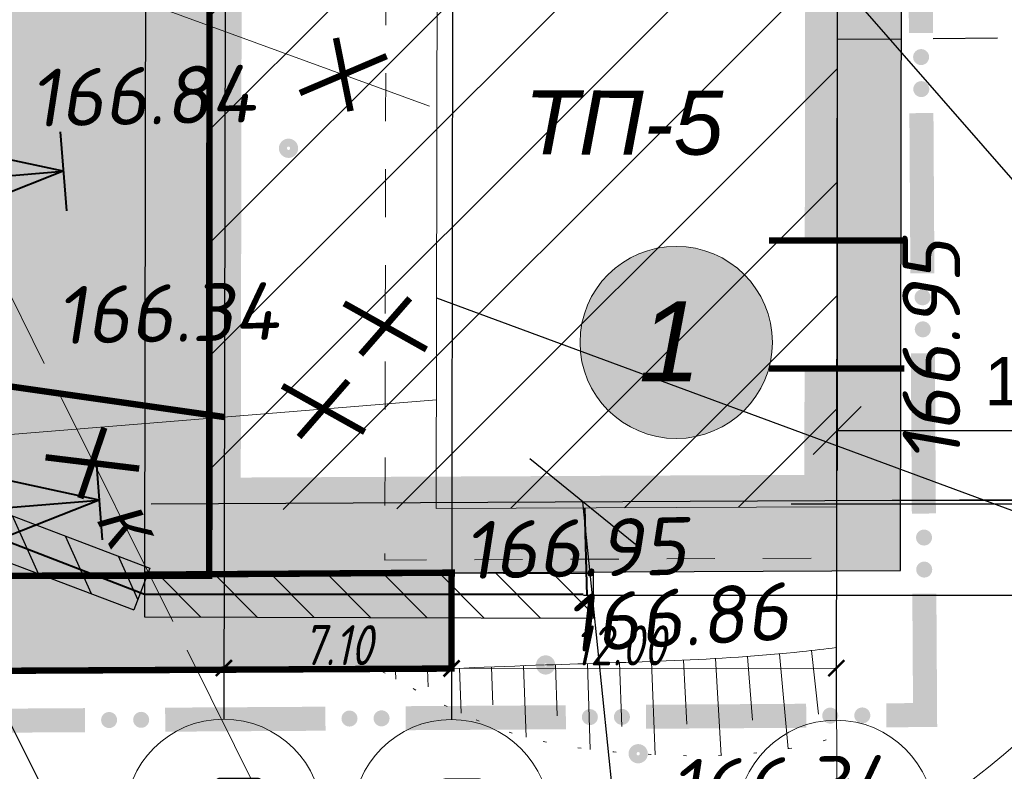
# Model space of a CAD drawing. Header units: millimetres. Extents: x 523209 to 536718, y -48289 to -47398.
# Tile 26 of 116: x 529467 to 529498, y -48036 to -48012. Entities that reach past the tile are written whole.
import ezdxf
from ezdxf import colors
from ezdxf.entities.mleader import LeaderData, LeaderLine
from ezdxf.enums import TextEntityAlignment as Align
from ezdxf.math import Vec2, Vec3

# ---------------------------------------------------------------- set-up
doc = ezdxf.new("R2010")
doc.units = ezdxf.units.MM
for name, pattern in [('LU023', [3, 2, -1]), ('LU024', [3, 1.5, -1.5]), ('LU197', [9, 8, -1]), ('LUTT007', [1, 0, -1])]:
    doc.linetypes.add(name, pattern=pattern)
doc.layers.get('Defpoints').update_dxf_attribs({"color": 140})
for name, color, linetype, lineweight in [('_ПР_КЛ_10', 10, 'ОПС_W2', 30), ('ELEKTROSET_', 6, 'LU1191', 9), ('KANALIZACIA', 1, 'LU197', 13), ('OTMETKI', 7, 'Continuous', 13), ('SWAZ_', 1, 'LU133', 9), ('TOPOGRAFIA', 7, 'Continuous', 13), ('ZDANIA', 7, 'Continuous', 15), ('ГП ГП', 10, 'ОПС_W2', 30), ('ГП Размеры', 10, 'ОПС_W2', 30), ('электрика', 1, 'Continuous', 40), ('ЭС', 1, 'Continuous', 60)]:
    doc.layers.add(name, color=color, linetype=linetype, lineweight=lineweight)
for name, color, linetype in [('A_GRANIC', 7, 'Continuous'), ('ГП ОСИ', 7, 'Continuous'), ('Проходные каналы', 7, 'Continuous')]:
    doc.layers.add(name, color=color, linetype=linetype)
doc.styles.add('ESKD1', font='txt', dxfattribs={"width": 1.2, "oblique": 14.99430549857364})
doc.styles.add('SIMPLEX_K', font='ariali.ttf')
doc.styles.get("Standard").update_dxf_attribs({"font": 'arial.ttf'})
doc.styles.add('Standard_k', font='simplex.shx', dxfattribs={"oblique": 10})
doc.styles.add('Мой', font='isocpeui.ttf', dxfattribs={"width": 0.8, "height": 1.25})
doc.styles.add('ОПС', font='arial.ttf')
doc.styles.add('СГЕНЕРИР_СТИЛЬ_1', font='times.ttf')
doc.linetypes.add('LU1191', pattern='A,1,-2,0.29,[131,ltypeshp01.shx,S=1.3,R=180,X=0.9229999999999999,Y=0.65],0.29,[131,ltypeshp01.shx,S=1.3,R=180,X=1.3,Y=0.65],5,[131,ltypeshp01.shx,S=1.3,R=0,X=-1.3,Y=-0.65],0.58,[131,ltypeshp01.shx,S=1.3,R=0,X=-1.3,Y=-0.65],-2,3', length=14.16)
doc.linetypes.add('LU1193', pattern='A,1,-2,[131,ltypeshp01.shx,S=1.3,R=180,X=1.3,Y=0.65],6,[131,ltypeshp01.shx,S=1.3,R=0,X=-1.3,Y=-0.65],-2,3', length=14)
doc.linetypes.add('LU133', pattern='A,6,[133,ltypeshp.shx,S=0.25,R=0,X=-3,Y=0],-2', length=8)
doc.linetypes.add('ОПС_W2', pattern='A,10,-0.5,["W2",ОПС,S=1,R=0,X=0,Y=-0.5],-2.5', length=13)
doc.dimstyles.new('ISO-25', dxfattribs={"dimtxt": 2.5, "dimasz": 2.5, "dimexe": 1.25, "dimexo": 0.625, "dimtad": 1, "dimtxsty": 'Standard', "dimcen": 2.5, "dimadec": 0, "dimazin": 0, "dimtfac": 1, "dimtmove": 0, "dimatfit": 3, "dimfxl": 1, "dimarcsym": 0})
doc.dimstyles.new('мой', dxfattribs={"dimtxt": 1.25, "dimasz": 0.5, "dimexe": 0.18, "dimexo": 0.0625, "dimgap": 0.09, "dimtad": 1, "dimzin": 0, "dimdsep": 46, "dimtxsty": 'Мой', "dimblk": 'ARCHTICK', "dimcen": 0.09, "dimclrd": 5, "dimclre": 5, "dimclrt": 5, "dimadec": 0, "dimazin": 0, "dimtfac": 1, "dimtofl": 0, "dimtmove": 1, "dimatfit": 3, "dimfxl": 1, "dimtolj": 1, "dimtzin": 0, "dimlwd": 15, "dimlwe": 15, "dimarcsym": 0})

# ---------------------------------------------------------------- blocks, each defined once
blk = doc.blocks.new('Pk_blok')
at = {"color": 0, "linetype": 'Continuous', "lineweight": 13, "const_width": 0.25}
blk.add_lwpolyline([(-0.175, 0, 1), (0.175, 0, 1)], format="xyb", close=True, dxfattribs=at)
blk = doc.blocks.new('OSI_ZDAN')
at = {"layer": '_ПР_КЛ_10', "color": 0, "linetype": 'Continuous', "lineweight": 0}
blk.add_circle((0, 0), 3.2, dxfattribs=at)
at = {"layer": '_ПР_КЛ_10', "color": 0, "linetype": 'Continuous', "lineweight": 0, "style": 'ESKD1', "oblique": 14.99430549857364, "width": 1.2}
blk.add_attdef('NAME', text='', height=2.6, dxfattribs=at).set_placement((-0.3, 0), align=Align.MIDDLE_CENTER)
blk = doc.blocks.new('_ArchTick')
at = {"color": 0, "linetype": 'ByBlock', "const_width": 0.15}
blk.add_lwpolyline([(-0.5, -0.5), (0.5, 0.5)], dxfattribs=at)
blk = doc.blocks.new('*D399')
at = {"layer": 'Defpoints', "color": 0, "linetype": 'ByBlock', "transparency": 16777216}
for p in [(529492.6410048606, -47993.11086646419), (529500.2217489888, -47993.12383076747), (529492.5828594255, -48027.1108167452)]:
    blk.add_point(p, dxfattribs=at)
at = {"layer": 'ГП Размеры', "color": 5, "linetype": 'Continuous', "lineweight": 15, "transparency": 16777216}
for p, q in [((529492.7035047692, -47993.11097334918), (529500.4017487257, -47993.12413859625)), ((529500.1636035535, -48027.12378104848), (529500.2217489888, -47993.12383076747)), ((529492.6453593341, -48027.11092363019), (529500.3436032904, -48027.12408887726))]:
    blk.add_line(p, q, dxfattribs=at)
at = {"layer": 'ГП Размеры', "color": 5, "linetype": 'ByBlock', "lineweight": 15, "transparency": 16777216, "xscale": 0.5, "yscale": 0.5, "zscale": 0.5}
for p, rotation in [((529500.2217489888, -47993.12383076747), 89.90201500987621), ((529500.1636035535, -48027.12378104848), 269.9020150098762)]:
    blk.add_blockref('_ArchTick', p, dxfattribs=dict(at, rotation=rotation))
at = {"layer": 'ГП Размеры', "color": 5, "linetype": 'ByBlock', "lineweight": 0, "transparency": 16777216, "insert": (529499.4877070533, -48004.2577974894), "char_height": 1.25, "attachment_point": 5, "rotation": 89.90201500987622, "style": 'Мой'}
blk.add_mtext('\\A1;34.00', dxfattribs=at)
blk = doc.blocks.new('*D400')
at = {"layer": 'Defpoints', "color": 0, "linetype": 'ByBlock', "transparency": 16777216}
for p in [(529480.5772302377, -48030.39216581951), (529492.5772648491, -48030.38218810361), (529492.578895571, -48032.34343034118)]:
    blk.add_point(p, dxfattribs=at)
at = {"layer": 'ГП Размеры', "color": 5, "linetype": 'Continuous', "lineweight": 15, "transparency": 16777216}
for p, q in [((529480.5772822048, -48030.45466579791), (529480.5790106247, -48032.53340799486)), ((529492.5773168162, -48030.444688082), (529492.5790452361, -48032.52343027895)), ((529480.5788609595, -48032.35340805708), (529492.578895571, -48032.34343034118))]:
    blk.add_line(p, q, dxfattribs=at)
at = {"layer": 'ГП Размеры', "color": 5, "linetype": 'ByBlock', "lineweight": 15, "transparency": 16777216, "xscale": 0.5, "yscale": 0.5, "zscale": 0.5}
for p, rotation in [((529480.5788609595, -48032.35340805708), 180.0476399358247), ((529492.578895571, -48032.34343034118), 0.04763993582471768)]:
    blk.add_blockref('_ArchTick', p, dxfattribs=dict(at, rotation=rotation))
at = {"layer": 'ГП Размеры', "color": 5, "linetype": 'ByBlock', "lineweight": 0, "transparency": 16777216, "insert": (529485.8247798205, -48031.63404596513), "char_height": 1.25, "attachment_point": 5, "rotation": 0.047639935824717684, "style": 'Мой'}
blk.add_mtext('\\A1;12.00', dxfattribs=at)
blk = doc.blocks.new('*D401')
at = {"layer": 'Defpoints', "color": 0, "linetype": 'ByBlock', "transparency": 16777216}
for p in [(529473.4779062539, -48029.99080115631), (529480.5778958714, -48030.00294329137), (529473.4738882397, -48032.34029398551)]:
    blk.add_point(p, dxfattribs=at)
at = {"layer": 'ГП Размеры', "color": 5, "linetype": 'Continuous', "lineweight": 15, "transparency": 16777216}
for p, q in [((529473.4777993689, -48030.05330106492), (529473.4735804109, -48032.52029372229)), ((529480.5777889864, -48030.06544319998), (529480.5735700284, -48032.53243585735)), ((529480.5738778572, -48032.35243612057), (529473.4738882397, -48032.34029398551))]:
    blk.add_line(p, q, dxfattribs=at)
at = {"layer": 'ГП Размеры', "color": 5, "linetype": 'ByBlock', "lineweight": 15, "transparency": 16777216, "xscale": 0.5, "yscale": 0.5, "zscale": 0.5}
for p, rotation in [((529473.4738882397, -48032.34029398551), 179.9020150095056), ((529480.5738778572, -48032.35243612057), 359.9020150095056)]:
    blk.add_blockref('_ArchTick', p, dxfattribs=dict(at, rotation=rotation))
at = {"layer": 'ГП Размеры', "color": 5, "linetype": 'ByBlock', "lineweight": 0, "transparency": 16777216, "insert": (529477.0251195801, -48031.62331686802), "char_height": 1.25, "attachment_point": 5, "rotation": 359.9020150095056, "style": 'Мой'}
blk.add_mtext('\\A1;7.10', dxfattribs=at)
blk = doc.blocks.new('_Oblique')
at = {"color": 0, "linetype": 'ByBlock', "lineweight": -2}
blk.add_line((-0.5, -0.5), (0.5, 0.5), dxfattribs=at)
blk = doc.blocks.new('*D404')
at = {"layer": '_ПР_КЛ_10', "color": 0, "linetype": 'ByBlock', "lineweight": -2, "transparency": 16777216}
for p, q in [((529492.6106188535, -48011.50377421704), (529492.6106188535, -48026.17447983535)), ((529507.0402497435, -48011.50377421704), (529507.0402497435, -48026.17447983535)), ((529492.6106188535, -48024.92447983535), (529507.0402497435, -48024.92447983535))]:
    blk.add_line(p, q, dxfattribs=at)
at = {"layer": 'Defpoints', "color": 0, "linetype": 'ByBlock', "transparency": 16777216}
for p in [(529492.6106188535, -48010.87877421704), (529507.0402497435, -48010.87877421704), (529507.0402497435, -48024.92447983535)]:
    blk.add_point(p, dxfattribs=at)
at = {"layer": '_ПР_КЛ_10', "color": 0, "linetype": 'ByBlock', "lineweight": -2, "transparency": 16777216, "xscale": 1.5, "yscale": 1.5, "zscale": 1.5, "rotation": 180}
blk.add_blockref('_Oblique', (529492.6106188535, -48024.92447983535), dxfattribs=at)
at = {"layer": '_ПР_КЛ_10', "color": 0, "linetype": 'ByBlock', "lineweight": -2, "transparency": 16777216, "xscale": 1.5, "yscale": 1.5, "zscale": 1.5}
blk.add_blockref('_Oblique', (529507.0402497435, -48024.92447983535), dxfattribs=at)
at = {"layer": '_ПР_КЛ_10', "color": 0, "linetype": 'ByBlock', "transparency": 16777216, "insert": (529499.8254342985, -48023.52304736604), "char_height": 1.5, "attachment_point": 5}
blk.add_mtext('14,43', dxfattribs=at)
blk = doc.blocks.new('*D406')
at = {"layer": '_ПР_КЛ_10', "color": 0, "linetype": 'ByBlock', "lineweight": -2, "transparency": 16777216}
for p, q in [((529507.6652497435, -48010.87877421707), (529522.3359553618, -48010.87877421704)), ((529507.0402497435, -48011.50377421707), (529507.0402497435, -48026.17447983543))]:
    blk.add_line(p, q, dxfattribs=at)
blk.add_arc((529507.0402497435, -48010.87877421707), 14.04570561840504, 270, 0, dxfattribs=at)
at = {"layer": 'Defpoints', "color": 0, "linetype": 'ByBlock', "transparency": 16777216}
for p in [(529507.0402497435, -47766.92903547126), (529492.6106188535, -48010.87877421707), (529507.0402497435, -48010.87877421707), (529507.0402497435, -48010.87877421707), (529514.0631025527, -48023.04271209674)]:
    blk.add_point(p, dxfattribs=at)
at = {"layer": '_ПР_КЛ_10', "color": 0, "linetype": 'ByBlock', "lineweight": -2, "transparency": 16777216, "xscale": 1.5, "yscale": 1.5, "zscale": 1.5}
for p, rotation in [((529521.0859553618, -48010.87877421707), 90), ((529507.0402497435, -48024.92447983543), 180)]:
    blk.add_blockref('_Oblique', p, dxfattribs=dict(at, rotation=rotation))
at = {"layer": '_ПР_КЛ_10', "color": 0, "linetype": 'ByBlock', "transparency": 16777216, "insert": (529516.0769656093, -48019.91549008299), "char_height": 1.5, "attachment_point": 5, "rotation": 45}
blk.add_mtext('90°', dxfattribs=at)
blk = doc.blocks.new('_None')
blk = doc.blocks.new('*U73')
at = {"lineweight": 30}
h = blk.add_hatch(dxfattribs=at)
h.set_pattern_fill('ANSI31', color=6, scale=4.99999999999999, angle=282.9417414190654, style=0)
h.set_pattern_definition([(327.941741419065, (-0.1119800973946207, 0.4872991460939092), (0.3317383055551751, 0.5296930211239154), [])])
h.paths.add_polyline_path([(0.07838606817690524, -0.3411094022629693), (-9.66759685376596, -2.580711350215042), (-9.824368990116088, -1.898492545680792), (-0.07838606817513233, 0.3411094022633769)])
at = {"color": 6, "lineweight": 30}
for p, q in [((-0.07838606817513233, 0.3411094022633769), (-9.824368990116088, -1.898492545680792)), ((0.07838606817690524, -0.3411094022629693), (-0.07838606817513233, 0.3411094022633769)), ((0.07838606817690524, -0.3411094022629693), (-9.66759685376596, -2.580711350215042)), ((-9.66759685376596, -2.580711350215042), (-9.824368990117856, -1.898492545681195))]:
    blk.add_line(p, q, dxfattribs=at)
blk = doc.blocks.new('*U75')
at = {"lineweight": 30}
h = blk.add_hatch(dxfattribs=at)
h.set_pattern_fill('ANSI31', color=6, scale=4.999999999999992, angle=303.7614104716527, style=0)
h.set_pattern_definition([(348.7614104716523, (-0.277867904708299, 0.4156794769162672), (0.1218093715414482, 0.6130150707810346), [])])
h.paths.add_polyline_path([(0.1945075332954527, -0.2909756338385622), (-1.468210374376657, -1.402447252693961), (-1.85722544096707, -0.8204959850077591), (-0.1945075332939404, 0.2909756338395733)])
at = {"color": 6, "lineweight": 30}
for p, q in [((-0.1945075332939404, 0.2909756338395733), (-1.85722544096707, -0.8204959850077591)), ((0.1945075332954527, -0.2909756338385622), (-0.1945075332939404, 0.2909756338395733)), ((0.1945075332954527, -0.2909756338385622), (-1.468210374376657, -1.402447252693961)), ((-1.468210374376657, -1.402447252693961), (-1.85722544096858, -0.8204959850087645))]:
    blk.add_line(p, q, dxfattribs=at)
blk = doc.blocks.new('A$C79322BD6')
at = {"layer": 'электрика'}
h = blk.add_hatch(color=1, dxfattribs=at)
h.paths.add_polyline_path([(187.2777479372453, 13.01604980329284), (288.8103111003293, 502.5420671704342), (154.1527605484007, 381.2013355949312)])
h.paths.add_polyline_path([(-0.0006986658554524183, 476.5582447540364), (154.1527605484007, 381.2013355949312), (187.2777479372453, 13.01604980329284)])
at = {"layer": 'электрика', "color": 1, "linetype": 'ByBlock'}
for p, q in [((53.28518562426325, 1502.347627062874), (187.2777479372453, 13.01604980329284)), ((187.2777479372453, 13.01604980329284), (-0.0006986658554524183, 476.5582447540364)), ((0.3665323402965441, 476.5907319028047), (154.1527604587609, 381.2013355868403)), ((288.4431786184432, 502.5084849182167), (154.1527604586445, 381.2013355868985)), ((187.2777479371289, 13.01604980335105), (288.81031109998, 502.5420671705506)), ((187.2777479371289, 13.01604980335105), (288.81031109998, 502.5420671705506)), ((333.6709953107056, 25.96675150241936), (40.15003855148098, 0.0003738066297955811))]:
    blk.add_line(p, q, dxfattribs=at)
blk = doc.blocks.new('*U97')
at = {"layer": 'A_GRANIC', "linetype": 'Continuous', "lineweight": 0, "ltscale": 0.5}
for points in [[(213757.7760204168, 189773.4820669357, 1), (213757.7775404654, 189773.2320715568, 1)], [(213757.779060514, 189772.982076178, 1), (213757.7805805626, 189772.7320807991, 1)], [(213757.7988211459, 189769.7321362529, 1), (213757.8003411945, 189769.482140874, 1)], [(213757.8018612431, 189769.2321454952, 1), (213757.8033812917, 189768.9821501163, 1)], [(213757.821621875, 189765.98220557, 1), (213757.8231419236, 189765.7322101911, 1)], [(213757.8246619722, 189765.4822148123, 1), (213757.8261820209, 189765.2322194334, 1)], [(213745.235071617, 189763.0098766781, 1), (213744.9850762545, 189763.0083539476, 1)], [(213745.7350623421, 189763.0129221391, 1), (213745.4850669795, 189763.0113994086, 1)], [(213748.9850020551, 189763.0327176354, 1), (213748.7350066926, 189763.031194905, 1)], [(213749.4849927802, 189763.0357630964, 1), (213749.2349974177, 189763.034240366, 1)], [(213752.7349324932, 189763.0555585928, 1), (213752.4849371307, 189763.0540358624, 1)], [(213753.2349232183, 189763.0586040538, 1), (213752.9849278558, 189763.0570813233, 1)], [(213756.4848629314, 189763.0783995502, 1), (213756.2348675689, 189763.0768768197, 1)], [(213756.9848536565, 189763.0814450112, 1), (213756.7348582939, 189763.0799222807, 1)]]:
    blk.add_hatch(color=256, dxfattribs=at).paths.add_polyline_path(points, flags=0)
for points in [[(213757.7592998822, 189776.2320161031, 0.375, 0.375, 0), (213757.7745003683, 189773.7320623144, 0.375, 0.375, 0)], [(213757.7821006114, 189772.4820854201, 0.375, 0.375, 0), (213757.7973010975, 189769.9821316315, 0.375, 0.375, 0)], [(213757.8049013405, 189768.7321547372, 0.375, 0.375, 0), (213757.8201018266, 189766.2322009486, 0.375, 0.375, 0)], [(213757.8277020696, 189764.9822240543, 0.375, 0.375, 0), (213757.8392277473, 189763.0866490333, 0.375, 0.375, 0), (213757.2348490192, 189763.0829677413, 0, 0, 0)], [(213744.7350808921, 189763.0068312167, 0.375, 0.375, 0), (213741.2650424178, 189762.985695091, 0.375, 0.375, 0), (213741.2624371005, 189762.8607222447, 0, 0, 0)], [(213748.4850113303, 189763.0296721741, 0.375, 0.375, 0), (213745.9850577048, 189763.0144448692, 0.375, 0.375, 0)], [(213752.2349417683, 189763.0525131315, 0.375, 0.375, 0), (213749.7349881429, 189763.0372858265, 0.375, 0.375, 0)], [(213755.9848722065, 189763.0753540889, 0.375, 0.375, 0), (213753.4849185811, 189763.0601267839, 0.375, 0.375, 0)]]:
    blk.add_lwpolyline(points, format="xyseb", dxfattribs=at)
blk = doc.blocks.new('*U225')
at = {"lineweight": 30}
h = blk.add_hatch(dxfattribs=at)
h.set_pattern_fill('ANSI31', color=6, scale=4.999999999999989, angle=303.5547213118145, style=0)
h.set_pattern_definition([(348.5547213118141, (-0.27636657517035, 0.4166791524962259), (0.1240199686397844, 0.6125716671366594), [])])
h.paths.add_polyline_path([(0.1934566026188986, -0.291675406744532), (-5.640051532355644, -4.16080745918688), (-6.02696473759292, -3.577456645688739), (-0.1934566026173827, 0.2916754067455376)])
at = {"color": 6, "lineweight": 30}
for p, q in [((-0.1934566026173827, 0.2916754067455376), (-6.02696473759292, -3.577456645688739)), ((0.1934566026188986, -0.291675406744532), (-0.1934566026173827, 0.2916754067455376)), ((0.1934566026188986, -0.291675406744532), (-5.640051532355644, -4.16080745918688)), ((-5.640051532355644, -4.16080745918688), (-6.026964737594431, -3.577456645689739))]:
    blk.add_line(p, q, dxfattribs=at)
blk = doc.blocks.new('*D391')
at = {"color": 0, "linetype": 'Continuous', "lineweight": -2, "transparency": 16777216}
for p, q in [((529491.1688009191, -48027.21091462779), (529506.1115496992, -48027.21091462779)), ((529504.8615496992, -48027.21091462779), (529504.8615496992, -48030.06598269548)), ((529484.696926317, -48030.06598269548), (529506.1115496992, -48030.06598269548)), ((529504.8615496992, -48030.06598269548), (529504.8615496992, -48035.88317232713))]:
    blk.add_line(p, q, dxfattribs=at)
at = {"layer": 'Defpoints', "color": 0, "transparency": 16777216}
for p in [(529490.5438009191, -48027.21091462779), (529484.071926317, -48030.06598269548), (529504.8615496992, -48030.06598269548)]:
    blk.add_point(p, dxfattribs=at)
at = {"color": 0, "lineweight": -2, "transparency": 16777216, "xscale": 1.5, "yscale": 1.5, "zscale": 1.5}
for p, rotation in [((529504.8615496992, -48027.21091462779), 90), ((529504.8615496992, -48030.06598269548), 270)]:
    blk.add_blockref('_Oblique', p, dxfattribs=dict(at, rotation=rotation))
at = {"color": 0, "transparency": 16777216, "insert": (529503.5956902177, -48033.72457751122), "char_height": 2.5, "attachment_point": 5, "rotation": 90}
blk.add_mtext('{\\H0.6x;600}', dxfattribs=at)

msp = doc.modelspace()

# ---------------------------------------------------------------- hatches: boundary and pattern name
at = {"layer": '_ПР_КЛ_10', "linetype": 'ByBlock', "lineweight": 0, "true_color": 0xffffff}
h = msp.add_hatch(color=7, dxfattribs=at)
h.dxf.hatch_style = 1
edge = h.paths.add_edge_path()
edge.add_arc((529487.5848996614, -48022.17509305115), 3, 0, 360)
at = {"layer": 'ГП ГП', "linetype": 'ByBlock', "lineweight": 0}
h = msp.add_hatch(color=254, dxfattribs=at)
h.dxf.hatch_style = 1
h.paths.add_polyline_path([(529494.6445360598, -47991.04774385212), (529471.0609102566, -47991.00741202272), (529470.9952403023, -48029.40724805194), (529494.5791278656, -48029.29451830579)])
h.paths.add_polyline_path([(529492.6411186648, -47993.04432060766), (529492.5825289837, -48027.3040390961), (529472.9986799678, -48027.39764886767), (529473.0574870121, -47993.01082941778)], flags=16)
h = msp.add_hatch(color=253, dxfattribs=at)
h.dxf.hatch_style = 1
edge = h.paths.add_edge_path()
edge.add_line((529473.0248545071, -47993.21823321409), (529449.0269951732, -47993.22253586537))
edge.add_line((529449.0269951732, -47993.22253586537), (529449.0227138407, -48014.76469418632))
edge.add_line((529449.0227138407, -48014.76469418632), (529453.6194402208, -48014.76469418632))
edge.add_line((529453.6194402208, -48014.76469418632), (529453.6194402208, -48023.76469418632))
edge.add_line((529453.6194402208, -48023.76469418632), (529446.6194402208, -48023.76469418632))
edge.add_line((529446.6194402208, -48023.76469418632), (529446.6194402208, -48029.46063860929))
edge.add_line((529446.6194402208, -48029.46063860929), (529447.6186071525, -48029.46046240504))
edge.add_arc((529447.6196652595, -48035.46046231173), 5.999999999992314, -0.007437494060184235, 90.01010417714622, ccw=False)
edge.add_line((529453.619665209, -48035.46124116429), (529453.6194402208, -48037.19446942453))
edge.add_arc((529443.6194402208, -48037.19446942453), 10, 270.0485794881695, 360, ccw=False)
edge.add_line((529443.62791894, -48047.19446583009), (529470.6209410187, -48047.21483319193))
edge.add_arc((529470.6194402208, -48037.2148333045), 10.00000000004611, 180.0000000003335, 270.008598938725, ccw=False)
edge.add_line((529460.6194402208, -48037.21483330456), (529460.61966789, -48035.45633483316))
edge.add_arc((529466.6196678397, -48035.45711164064), 5.999999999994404, 90.01010417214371, 179.9925820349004, ccw=False)
edge.add_line((529466.6186097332, -48029.45711173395), (529473.0176524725, -48029.45633595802))
edge.add_line((529473.0176524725, -48029.45633595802), (529473.0248545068, -47993.21823321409))
at = {"layer": 'ГП ГП', "linetype": 'ByBlock', "lineweight": 30}
h = msp.add_hatch(dxfattribs=at)
h.set_pattern_fill('ANSI31', color=1, scale=20)
h.set_pattern_definition([(45, (101979.6720937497, -427559.9805002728), (-1.767766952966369, 1.767766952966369), [])])
h.paths.add_polyline_path([(529492.5899050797, -48022.9909421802), (529492.6411186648, -47993.04432060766), (529473.0574870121, -47993.01082941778), (529472.9986799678, -48027.39764886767), (529492.5825289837, -48027.3040390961)])
at = {"layer": 'ГП ГП', "linetype": 'ByBlock', "lineweight": 0}
h = msp.add_hatch(color=252, dxfattribs=at)
h.dxf.hatch_style = 1
h.paths.add_polyline_path([(529480.5706094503, -48032.3556933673), (529480.5789929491, -48029.36143821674), (529473.0176615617, -48029.41060242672), (529473.0176524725, -48029.45633595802), (529466.6189404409, -48029.45711168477, 0.2676187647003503), (529461.4268547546, -48032.45133515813)])

# ---------------------------------------------------------------- linework, layer by layer
at = {"layer": '_ПР_КЛ_10', "linetype": 'ByBlock', "lineweight": 0, "const_width": 0.2, "flags": 128}
for points in [[(529476.9727824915, -48012.67245732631), (529477.4250025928, -48014.9525236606)], [(529475.8462408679, -48014.38880745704), (529478.5515442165, -48013.23617352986)], [(529490.479060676, -48018.9909421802), (529494.7007494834, -48018.9909421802)], [(529477.225771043, -48020.95477341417), (529479.7911524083, -48022.39214936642)], [(529479.2728053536, -48020.79791573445), (529477.7441180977, -48022.5490070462)], [(529490.479060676, -48022.9909421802), (529494.7007494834, -48022.9909421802)], [(529477.3458103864, -48023.37498203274), (529475.8171231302, -48025.12607334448)], [(529475.2987760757, -48023.53183971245), (529477.8641574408, -48024.96921566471)], [(529469.744513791, -48024.83774388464), (529468.9958991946, -48027.03837599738)], [(529467.910634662, -48025.76069628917), (529470.8297783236, -48026.11542359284)]]:
    msp.add_lwpolyline(points, dxfattribs=at)
at = {"layer": '_ПР_КЛ_10', "ltscale": 2.5, "const_width": 0.2, "flags": 128}
msp.add_lwpolyline([(529452.2194402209, -48021.46442008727), (529473.4872918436, -48024.50267335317)], dxfattribs=at)
at = {"layer": 'ELEKTROSET_', "flags": 128}
msp.add_lwpolyline([(529408.8382799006, -48041.1826363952), (529478.4100876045, -48041.7256254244, 0.3597034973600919), (529507.2949602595, -48019.50608522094), (529507.3811478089, -47997.94609035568), (529505.8768731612, -47932.88514308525), (529506.1764947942, -47831.49205011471), (529505.9735957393, -47749.8442609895), (529505.4053107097, -47743.12560175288), (529540.4821542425, -47742.40708429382)], format="xyb", dxfattribs=at)
at = {"layer": 'ELEKTROSET_', "linetype": 'LU1193', "flags": 128}
msp.add_lwpolyline([(529421.4095239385, -48026.15665072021), (529421.308776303, -48028.7547233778), (529480.1045634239, -48023.96342900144)], dxfattribs=at)
at = {"layer": 'KANALIZACIA'}
msp.add_line((529456.2765358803, -47999.55554046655), (529480.4363483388, -48048.06927807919), dxfattribs=at)
at = {"layer": 'SWAZ_', "linetype": 'LU133'}
msp.add_line((529479.8904632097, -48014.79614631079), (529448.9560500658, -48003.49092002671), dxfattribs=at)
at = {"layer": 'TOPOGRAFIA'}
for p, q in [((529489.8143083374, -48031.97654970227), (529489.9631545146, -48033.97102273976)), ((529490.8109676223, -48031.89493107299), (529491.081761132, -48034.85774862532)), ((529491.8057954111, -48031.79344968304), (529492.028494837, -48033.78103184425)), ((529481.8214680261, -48032.30467244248), (529481.8674573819, -48033.48782872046)), ((529482.8207651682, -48032.26693905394), (529482.9014749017, -48034.5018672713)), ((529483.8201894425, -48032.23274025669), (529483.8736776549, -48033.82944482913)), ((529484.8197085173, -48032.20141287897), (529484.9024216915, -48034.87944377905)), ((529485.8192220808, -48032.16990667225), (529485.8878690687, -48034.16874770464)), ((529486.8186193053, -48032.13494899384), (529486.9286054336, -48035.04449687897)), ((529487.8177568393, -48032.09326258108), (529487.9133435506, -48034.09099656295)), ((529488.8164236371, -48032.04156118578), (529488.9915371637, -48035.06581846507)), ((529478.8241093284, -48032.43115820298), (529478.8352539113, -48032.68494932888)), ((529479.8231695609, -48032.38758808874), (529479.8462351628, -48032.9268812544)), ((529480.8222784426, -48032.34515724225), (529480.8807916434, -48033.75078479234))]:
    msp.add_line(p, q, dxfattribs=at)
at = {"layer": 'TOPOGRAFIA', "linetype": 'LU024', "flags": 128}
msp.add_lwpolyline([(529480.2126614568, -47991.42304801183), (529478.5601996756, -47991.42022203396), (529478.4959810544, -48028.9714059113), (529492.5870316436, -48028.9040514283)], dxfattribs=at)
at = {"layer": 'TOPOGRAFIA', "linetype": 'Continuous', "flags": 128}
msp.add_lwpolyline([(529492.6411186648, -47993.04432060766), (529480.1574766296, -47993.02297155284), (529480.0987483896, -48027.36371091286), (529492.5825289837, -48027.3040390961)], close=True, dxfattribs=at)
at = {"layer": 'TOPOGRAFIA', "color": 1, "linetype": 'Continuous', "const_width": 2, "flags": 128}
msp.add_lwpolyline([(529492.5967457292, -48018.9909421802), (529492.6276710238, -48000.90769150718)], dxfattribs=at)
at = {"layer": 'TOPOGRAFIA'}
msp.add_lwpolyline([(529492.6082976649, -48054.55209659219), (529492.5858500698, -48027.47900535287)], dxfattribs=at)
at = {"layer": 'TOPOGRAFIA', "linetype": 'Continuous'}
msp.add_open_spline([(529492.5893486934, -48031.69854682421), (529492.2331931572, -48031.74445752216), (529489.2251234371, -48032.10179290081), (529484.4801064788, -48032.18239415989), (529480.1122701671, -48032.37449465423), (529478.4139682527, -48032.4491871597)], degree=3, knots=[2.604102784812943, 2.604102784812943, 2.604102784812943, 2.604102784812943, 3.14323046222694, 7.152774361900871, 9.703562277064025, 9.703562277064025, 9.703562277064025, 9.703562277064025], dxfattribs=at)
at = {"layer": 'TOPOGRAFIA', "linetype": 'LUTT007', "lineweight": 20}
msp.add_open_spline([(529478.4139682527, -48032.4491871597), (529479.7427959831, -48033.19414246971), (529482.2379612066, -48034.59295929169), (529487.0882534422, -48035.1704108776), (529490.675202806, -48035.11575699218), (529492.5916591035, -48034.4850343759)], degree=3, knots=[0, 0, 0, 0, 2.25557942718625, 4.235344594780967, 7.307954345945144, 7.307954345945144, 7.307954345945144, 7.307954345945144], dxfattribs=at)
at = {"layer": 'ZDANIA'}
msp.add_line((529492.6411186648, -47993.04432060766), (529492.5823904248, -48027.38505996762), dxfattribs=at)
at = {"layer": 'ГП ГП', "color": 1, "linetype": 'Continuous', "flags": 128}
msp.add_lwpolyline([(529494.6445360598, -47991.04774385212), (529471.0609102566, -47991.00741202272), (529470.9952403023, -48029.40724805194), (529494.5791278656, -48029.29451830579)], close=True, dxfattribs=at)
at = {"layer": 'ГП ГП', "color": 1, "linetype": 'Continuous', "const_width": 2, "flags": 128}
msp.add_lwpolyline([(529492.6345116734, -47996.90769150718), (529492.6411186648, -47993.04432060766), (529473.0574870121, -47993.01082941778), (529472.9986799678, -48027.39764886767), (529492.5825289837, -48027.3040390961), (529492.5899050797, -48022.9909421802)], dxfattribs=at)
at = {"layer": 'ГП ГП', "linetype": 'ByBlock', "lineweight": 0, "const_width": 0.2, "flags": 128}
msp.add_lwpolyline([(529473.0248545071, -47993.21823321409), (529449.0269951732, -47993.22253586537), (529449.0227138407, -48014.76469418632), (529453.6194402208, -48014.76469418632), (529453.6194402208, -48023.76469418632), (529446.6194402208, -48023.76469418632), (529446.6194402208, -48029.46063860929), (529447.6186071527, -48029.46046240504, -0.4143032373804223), (529453.619665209, -48035.46124116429), (529453.6194402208, -48037.19446942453, -0.4139652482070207), (529443.62791894, -48047.19446583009), (529470.6209410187, -48047.21483319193, -0.4142575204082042), (529460.6194402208, -48037.21483330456), (529460.61966789, -48035.45633483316, -0.4141239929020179), (529466.6186097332, -48029.45711173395), (529473.0176524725, -48029.45633595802)], format="xyb", close=True, dxfattribs=at)
at = {"layer": 'ГП ГП', "color": 0, "linetype": 'ByBlock', "lineweight": 0}
msp.add_circle((529487.5848996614, -48022.17509305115), 3, dxfattribs=at)
at = {"layer": 'ГП ОСИ', "color": 5, "linetype": 'Continuous', "lineweight": 30, "ltscale": 0.4807692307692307}
for p, q in [((529473.5440518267, -47991.31285208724), (529473.4711598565, -48033.93568826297)), ((529480.6439498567, -47991.37854898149), (529480.571149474, -48033.94783039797)), ((529492.6437775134, -47991.48958598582), (529492.571131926, -48033.96835231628)), ((529471.1991744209, -48027.21302963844), (529502.3747839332, -48027.0640118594))]:
    msp.add_line(p, q, dxfattribs=at)
at = {"layer": 'ГП ОСИ', "color": 5, "linetype": 'Continuous', "lineweight": 0, "ltscale": 0.4807692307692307}
for p, q in [((529480.6439498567, -47991.37854898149), (529480.571149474, -48033.94783039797)), ((529473.5297495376, -47999.67596977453), (529473.4711598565, -48033.93568826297))]:
    msp.add_line(p, q, dxfattribs=at)
at = {"layer": 'Проходные каналы', "linetype": 'LU023', "flags": 128}
msp.add_lwpolyline([(529492.6074842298, -48012.71171341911), (529518.4778812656, -48012.49070142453)], dxfattribs=at)
at = {"layer": 'электрика'}
msp.add_line((529452.2194402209, -48022.76469418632), (529470.994164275, -48030.03644404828), dxfattribs=at)

# ---------------------------------------------------------------- block references
at = {"layer": 'OTMETKI', "linetype": 'Continuous', "xscale": 1.00000973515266, "yscale": 1.00000973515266, "zscale": 1.00000973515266, "rotation": 1.173488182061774}
for p in [(529475.4893398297, -48016.1136407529), (529471.6939535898, -48019.11402723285), (529480.0987483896, -48027.36371091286), (529492.5822660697, -48027.30404035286), (529483.5114210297, -48032.24289155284), (529486.3988134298, -48035.01436715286)]:
    msp.add_blockref('Pk_blok', p, dxfattribs=at)
at = {"layer": 'ГП ОСИ', "color": 5, "linetype": 'Continuous', "lineweight": 30, "ltscale": 0.4807692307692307, "xscale": 0.9615384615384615, "yscale": 0.9615384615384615, "zscale": 0.9615384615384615}
for p, values in [((529473.4658978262, -48037.01260684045), {'NAME': 'Г'}), ((529492.5658698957, -48037.04527089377), {'NAME': 'А'})]:
    msp.add_blockref('OSI_ZDAN', p, dxfattribs=at).add_auto_attribs(values)
at = {"layer": 'ГП ОСИ', "color": 5, "linetype": 'ByBlock', "lineweight": 0, "xscale": 0.9615384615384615, "yscale": 0.9615384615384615, "zscale": 0.9615384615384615}
msp.add_blockref('OSI_ZDAN', (529480.5658874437, -48037.02474897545), dxfattribs=at).add_auto_attribs({'NAME': 'Б'})
at = {"layer": 'электрика', "color": 1, "ltscale": 25, "xscale": 0.008399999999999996, "yscale": 0.008399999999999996, "zscale": 0.008399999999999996, "rotation": 89.47376845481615}
for p in [(529468.5547002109, -48018.40510519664), (529469.6760815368, -48028.67744725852)]:
    msp.add_blockref('A$C79322BD6', p, dxfattribs=at)
at = {"layer": 'ЭС', "color": 5, "xscale": 2, "yscale": 2, "zscale": 2, "rotation": 146.238589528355}
for name, p in [('*U75', (529492.6587663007, -48010.87545467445)), ('*U73', (529452.2194402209, -48022.76469418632))]:
    msp.add_blockref(name, p, dxfattribs=at)

# ---------------------------------------------------------------- texts
at = {"layer": 'KANALIZACIA', "linetype": 'Continuous', "lineweight": 13, "style": 'SIMPLEX_K'}
msp.add_text('К', height=1.400013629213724, rotation=296.4732772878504, dxfattribs=at).set_placement((529470.3757602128, -48027.93066059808), align=Align.MIDDLE)
at = {"layer": 'OTMETKI', "style": 'Standard_k', "oblique": 10}
for s, rotation, p in [('166.84', 1.173488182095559, (529467.4027220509, -48013.64656611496)), ('166.95', 90.07087754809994, (529494.6494733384, -48025.92240675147)), ('166.34', 1.173488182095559, (529468.2224477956, -48020.43150018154)), ('166.95', 1.173488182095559, (529480.940348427, -48027.76567993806)), ('166.86', 3.385578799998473, (529484.071926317, -48030.06598269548)), ('166.34', 1.173488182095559, (529487.4027094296, -48035.19384715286))]:
    msp.add_text(s, height=1.800017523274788, rotation=rotation, dxfattribs=at).set_placement(p, align=Align.TOP_LEFT)
at = {"layer": 'ZDANIA', "lineweight": 13, "style": 'SIMPLEX_K'}
msp.add_text('ТП-5', height=2.00001947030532, rotation=359.9141877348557, dxfattribs=at).set_placement((529485.9475135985, -48015.31087259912), align=Align.MIDDLE_CENTER)
at = {"layer": 'ГП ГП', "color": 0, "lineweight": 13, "style": 'SIMPLEX_K'}
msp.add_text('1', height=2.5, rotation=359.9141877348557, dxfattribs=at).set_placement((529487.3898654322, -48022.13742956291), align=Align.MIDDLE_CENTER)

# ---------------------------------------------------------------- dimensions: what is measured, and where the dimension line sits
at = {"layer": '_ПР_КЛ_10', "color": 5, "linetype": 'ByBlock'}
dim = msp.add_angular_dim_2l(base=(529514.0631025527, -48023.04271209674), line1=((529507.0402497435, -48010.87877421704), (529507.0402497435, -47766.92903547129)), line2=((529492.6106188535, -48010.87877421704), (529507.0402497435, -48010.87877421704)), dimstyle='ISO-25', override={"dimtxt": 1.5, "dimasz": 1.5, "dimgap": 0.5, "dimblk1": 'Oblique', "dimblk2": 'Oblique', "dimsah": 1}, dxfattribs=at)
dim.commit()
dim.dimension.update_dxf_attribs({"geometry": '*D406', "text_midpoint": (529516.0769656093, -48019.91549008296)})
dim = msp.add_linear_dim(base=(529507.0402497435, -48024.92447983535), p1=(529492.6106188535, -48010.87877421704), p2=(529507.0402497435, -48010.87877421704), dimstyle='ISO-25', override={"dimtxt": 1.5, "dimasz": 1.5, "dimgap": 0.5, "dimblk1": 'Oblique', "dimblk2": 'Oblique', "dimsah": 1}, dxfattribs=at)
dim.commit()
dim.dimension.update_dxf_attribs({"geometry": '*D404', "text_midpoint": (529499.8254342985, -48023.52304736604)})
at = {"layer": 'ГП Размеры', "linetype": 'ByBlock', "lineweight": 0}
for base, p1, p2, angle, picture, middle in [((529500.2217489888, -47993.12383076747), (529492.5828594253, -48027.11081674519), (529492.6410048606, -47993.11086646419), 89.90201500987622, '*D399', (529500.2027060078, -48004.2590202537)), ((529473.4738882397, -48032.34029398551), (529480.5778958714, -48030.00294329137), (529473.4779062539, -48029.99080115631), 179.90201500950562, '*D401', (529477.0238830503, -48032.34636505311)), ((529492.578895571, -48032.34343034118), (529480.5772302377, -48030.39216581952), (529492.5772648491, -48030.38218810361), 0.04763993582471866, '*D400', (529485.8253743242, -48032.34904571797))]:
    dim = msp.add_linear_dim(base=base, p1=p1, p2=p2, angle=angle, dimstyle='мой', dxfattribs=at)
    dim.commit()
    dim.dimension.update_dxf_attribs({"geometry": picture, "text_midpoint": middle, "dimtype": 161})

# ---------------------------------------------------------------- next in the draw order: leaders
at = {"layer": 'электрика', "color": 7, "lineweight": 0, "ltscale": 10}
ml = msp.add_multileader_mtext('Standard', dxfattribs=at)
ml.set_content('\\A1;{\\fArial|b0|i0|c204|p34;ДГУ-Н1_ВБбШв-(4х120) L-45м\\PДГУ-Н2_ВБбШв-(4х10) L-45м (ЩСН)\\PДГУ-Н3_ВБбШв-(4х1.5) L-45м (управление)\\Pпродолжение трасс см. лист №5}', color=7, style='СГЕНЕРИР_СТИЛЬ_1')
ml.set_leader_properties()
ml.set_arrow_properties(name='OBLIQUE')
ml.build(insert=Vec2(0, 0))
ml.multileader.update_dxf_attribs({"text_left_attachment_type": 6, "text_right_attachment_type": 6, "arrow_head_size": 3})
ctx = ml.context
ctx.base_point, ctx.char_height, ctx.arrow_head_size, ctx.landing_gap_size, ctx.plane_origin = Vec3(529490.1994891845, -48044.03108590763), 2, 3, 0.02, Vec3(529525.4999169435, -48060.80453131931)
ctx.left_attachment, ctx.right_attachment = 6, 6
notes = []
notes.append((ctx, [(1, (1, 1, 0), (529486.3993958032, -48044.03108590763), (1, 0), 3.800093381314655, [(0, [(529484.6666217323, -48027.14865594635)], 0, [])])]))
ctx.mtext.insert, ctx.mtext.width, ctx.mtext.defined_height, ctx.mtext.flow_direction = Vec3(529490.2194891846, -48041.47583352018), 3.200995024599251e-12, 6.708903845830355, 5
ctx.mtext.has_bg_fill, ctx.mtext.bg_color, ctx.mtext.bg_scale_factor, ctx.mtext.bg_transparency, ctx.mtext.use_window_bg_color = 1, -1027028792, 1.5, 0, 1
for ctx, leaders in notes:
    for number, flags, end, landing, length, lines in leaders:
        leader = LeaderData()
        leader.index, (leader.has_last_leader_line, leader.has_dogleg_vector, leader.attachment_direction) = number, flags
        leader.last_leader_point, leader.dogleg_vector, leader.dogleg_length = Vec3(end), Vec3(landing), length
        for number, points, colour, breaks in lines:
            line = LeaderLine()
            line.index, line.vertices, line.color, line.breaks = number, Vec3.list(points), colors.encode_raw_color(colour), breaks
            leader.lines.append(line)
        ctx.leaders.append(leader)

# ---------------------------------------------------------------- next in the draw order: leaders
ml = msp.add_multileader_mtext('Standard', dxfattribs=at)
ml.set_content('\\A1;{\\fArial|b0|i0|c204|p34;продолжение трасс см. лист №4}', color=7, style='СГЕНЕРИР_СТИЛЬ_1')
ml.set_leader_properties()
ml.set_arrow_properties(name='NONE')
ml.build(insert=Vec2(0, 0))
ml.multileader.update_dxf_attribs({"text_left_attachment_type": 6, "text_right_attachment_type": 6, "arrow_head_size": 3})
ctx = ml.context
ctx.base_point, ctx.char_height, ctx.arrow_head_size, ctx.landing_gap_size, ctx.plane_origin = Vec3(529515.1560249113, -48032.34007182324), 2, 3, 0.02, Vec3(529525.4999169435, -48049.11351723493)
ctx.left_attachment, ctx.right_attachment = 6, 6
notes = []
notes.append((ctx, [(1, (1, 1, 0), (529511.35593153, -48032.34007182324), (1, 0), 3.800093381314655, [(0, [(529480.1100066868, -48020.7805364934)], 0, [])])]))
ctx.mtext.insert, ctx.mtext.width, ctx.mtext.defined_height, ctx.mtext.flow_direction = Vec3(529515.1760249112, -48029.78481943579), 3.200995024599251e-12, 6.708903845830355, 5
ctx.mtext.has_bg_fill, ctx.mtext.bg_color, ctx.mtext.bg_scale_factor, ctx.mtext.bg_transparency, ctx.mtext.use_window_bg_color = 1, -1027028792, 1.5, 0, 1
for ctx, leaders in notes:
    for number, flags, end, landing, length, lines in leaders:
        leader = LeaderData()
        leader.index, (leader.has_last_leader_line, leader.has_dogleg_vector, leader.attachment_direction) = number, flags
        leader.last_leader_point, leader.dogleg_vector, leader.dogleg_length = Vec3(end), Vec3(landing), length
        for number, points, colour, breaks in lines:
            line = LeaderLine()
            line.index, line.vertices, line.color, line.breaks = number, Vec3.list(points), colors.encode_raw_color(colour), breaks
            leader.lines.append(line)
        ctx.leaders.append(leader)

# ---------------------------------------------------------------- next in the draw order: linework, layer by layer
at = {"layer": 'ГП ГП', "linetype": 'ByBlock', "lineweight": 0, "const_width": 0.2, "flags": 128}
msp.add_lwpolyline([(529461.4268547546, -48032.45133515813), (529480.5706094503, -48032.3556933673), (529480.5789929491, -48029.36143821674), (529471.0176589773, -48029.42360655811)], dxfattribs=at)

# ---------------------------------------------------------------- next in the draw order: block references
at = {"layer": 'A_GRANIC', "linetype": 'ByBlock', "lineweight": 0, "xscale": 2, "yscale": 2, "zscale": 2}
msp.add_blockref('*U97', (101979.6720937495, -427559.9805002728), dxfattribs=at)

# ---------------------------------------------------------------- next in the draw order: leaders
at = {"layer": 'электрика', "color": 7, "lineweight": 0, "ltscale": 10}
ml = msp.add_multileader_mtext('Standard', dxfattribs=at)
ml.set_content('\\A1; ', color=7, style='СГЕНЕРИР_СТИЛЬ_1')
ml.set_leader_properties()
ml.set_arrow_properties(name='NONE')
ml.build(insert=Vec2(0, 0))
ml.multileader.update_dxf_attribs({"text_left_attachment_type": 6, "text_right_attachment_type": 6, "arrow_head_size": 3})
ctx = ml.context
ctx.base_point, ctx.char_height, ctx.arrow_head_size, ctx.landing_gap_size, ctx.plane_origin = Vec3(529515.1560249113, -48032.34007182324), 2, 3, 0.02, Vec3(529538.0407230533, -48039.20549299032)
ctx.left_attachment, ctx.right_attachment = 6, 6
notes = []
notes.append((ctx, [(1, (1, 1, 0), (529511.35593153, -48032.34007182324), (1, 0), 3.800093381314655, [(0, [(529492.6508127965, -48010.8725122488)], 0, [])])]))
ctx.mtext.insert, ctx.mtext.width, ctx.mtext.defined_height, ctx.mtext.flow_direction = Vec3(529515.1760249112, -48030.34007182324), 3.200995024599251e-12, 6.708903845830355, 5
for ctx, leaders in notes:
    for number, flags, end, landing, length, lines in leaders:
        leader = LeaderData()
        leader.index, (leader.has_last_leader_line, leader.has_dogleg_vector, leader.attachment_direction) = number, flags
        leader.last_leader_point, leader.dogleg_vector, leader.dogleg_length = Vec3(end), Vec3(landing), length
        for number, points, colour, breaks in lines:
            line = LeaderLine()
            line.index, line.vertices, line.color, line.breaks = number, Vec3.list(points), colors.encode_raw_color(colour), breaks
            leader.lines.append(line)
        ctx.leaders.append(leader)

# ---------------------------------------------------------------- next in the draw order: leaders
ml = msp.add_multileader_mtext('Standard', dxfattribs=at)
ml.set_content('\\A1;{\\fArial|b0|i0|c204|p34;Пересечение КЛ\\Pс сущ. трубопроводом}', color=7, style='СГЕНЕРИР_СТИЛЬ_1')
ml.set_leader_properties()
ml.set_arrow_properties(name='NONE')
ml.build(insert=Vec2(0, 0))
ml.multileader.update_dxf_attribs({"text_left_attachment_type": 6, "text_right_attachment_type": 6, "arrow_head_size": 2})
ctx = ml.context
ctx.base_point, ctx.char_height, ctx.arrow_head_size, ctx.landing_gap_size, ctx.plane_origin = Vec3(529490.2194891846, -48064.20748002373), 2, 2, 0.02, Vec3(529419.1412496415, -48059.3554291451)
ctx.left_attachment, ctx.right_attachment = 6, 6
notes = []
notes.append((ctx, [(0, (1, 1, 0), (529481.9295578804, -48064.20748002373), (1, 0), 8.289931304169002, [(0, [(529462.2566877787, -48025.00047617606)], 0, [])])]))
ctx.mtext.insert, ctx.mtext.width, ctx.mtext.defined_height, ctx.mtext.flow_direction = Vec3(529490.2394891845, -48061.61948548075), 3.200995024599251e-12, 6.708903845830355, 5
ctx.mtext.has_bg_fill, ctx.mtext.bg_color, ctx.mtext.bg_scale_factor, ctx.mtext.bg_transparency, ctx.mtext.use_window_bg_color = 1, -1027028792, 1.5, 0, 1
for ctx, leaders in notes:
    for number, flags, end, landing, length, lines in leaders:
        leader = LeaderData()
        leader.index, (leader.has_last_leader_line, leader.has_dogleg_vector, leader.attachment_direction) = number, flags
        leader.last_leader_point, leader.dogleg_vector, leader.dogleg_length = Vec3(end), Vec3(landing), length
        for number, points, colour, breaks in lines:
            line = LeaderLine()
            line.index, line.vertices, line.color, line.breaks = number, Vec3.list(points), colors.encode_raw_color(colour), breaks
            leader.lines.append(line)
        ctx.leaders.append(leader)

# ---------------------------------------------------------------- next in the draw order: linework, layer by layer
at = {"layer": 'электрика'}
for p, q in [((529484.8108292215, -48030.08462052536), (529484.7310500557, -48027.34156875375)), ((529470.994164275, -48030.03644404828), (529484.6864437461, -48030.03644404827))]:
    msp.add_line(p, q, dxfattribs=at)

# ---------------------------------------------------------------- next in the draw order: block references
at = {"layer": 'ЭС', "color": 5, "xscale": 2, "yscale": 2, "zscale": 2, "rotation": 146.238589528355}
msp.add_blockref('*U225', (529470.994164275, -48030.03644404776), dxfattribs=at)

# ---------------------------------------------------------------- next in the draw order: dimensions: what is measured, and where the dimension line sits
at = {"color": 4}
dim = msp.add_linear_dim(base=(529504.8615496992, -48030.06598269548), p1=(529490.5438009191, -48027.21091462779), p2=(529484.071926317, -48030.06598269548), angle=90, text='{\\H0.6x;600}', dimstyle='ISO-25', override={"dimasz": 1.5, "dimgap": 0.5, "dimblk1": 'Oblique', "dimblk2": 'Oblique', "dimsah": 1}, dxfattribs=at)
dim.commit()
dim.dimension.update_dxf_attribs({"geometry": '*D391', "text_midpoint": (529503.5956902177, -48033.72457751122)})

doc.saveas('drawing.dxf')
